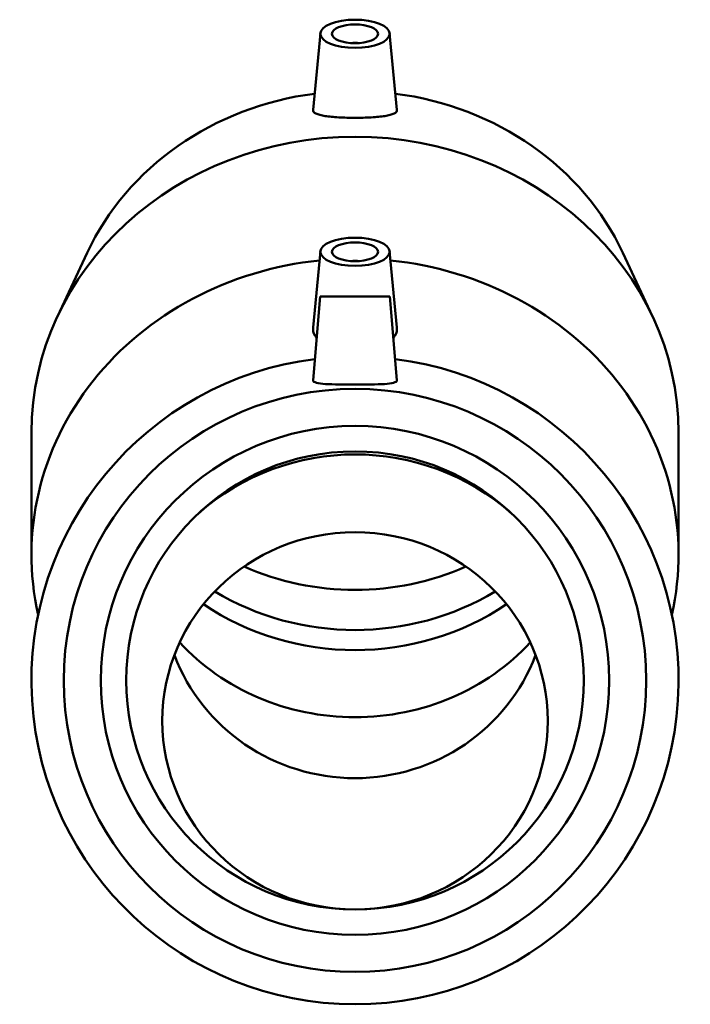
# Model space of a CAD drawing. Header units: millimetres. Extents: x -71 to 1567, y -786 to 1086.
# Tile 7 of 8: x 1146 to 1291, y 361 to 574. Entities that reach past the tile are written whole.
import ezdxf

# ---------------------------------------------------------------- set-up
doc = ezdxf.new("R2010")
doc.units = ezdxf.units.MM
doc.layers.add('Visible (ANSI)', color=7, linetype='Continuous', lineweight=50)

msp = doc.modelspace()

# ---------------------------------------------------------------- linework, layer by layer
at = {"layer": 'Visible (ANSI)'}
for p, q in [((1210.896, 570.584), (1209.309, 554.018)), ((1225.885, 570.584), (1227.473, 554.018)), ((1160.461, 523.152), (1154.025, 509.396)), ((1210.896, 523.468), (1209.32, 507.017)), ((1225.885, 523.468), (1227.462, 507.017)), ((1276.32, 523.152), (1282.757, 509.396)), ((1210.891, 513.713), (1209.307, 495.614)), ((1210.891, 513.713), (1225.891, 513.713)), ((1225.891, 513.713), (1227.474, 495.614)), ((1148.391, 457.904), (1148.391, 484.261)), ((1288.391, 457.904), (1288.391, 484.261))]:
    msp.add_line(p, q, dxfattribs=at)
for radius in [63, 55, 49.5]:
    msp.add_circle((1218.391, 430.713), radius, dxfattribs=at)
for centre, radius, start, end in [((1218.391, 430.713), 70, 97.12686, 82.87314), ((1218.391, 428.217), 51.344, 48.58525, 131.41475)]:
    msp.add_arc(centre, radius, start, end, dxfattribs=at)
for centre, major_axis, ratio in [((1218.391, 570.465), (7.5, 0), 0.4067366), ((1218.391, 570.465), (5, 0), 0.4067366), ((1218.391, 523.349), (7.5, 0), 0.4067366), ((1218.391, 523.349), (5, 0), 0.4067366), ((1218.391, 421.984), (41.682, 0), 0.9781476)]:
    msp.add_ellipse(centre, major_axis=major_axis, ratio=ratio, dxfattribs=at)
for centre, major_axis, ratio, start_param, end_param in [((1218.391, 567.724), (2, 0), 0.4067366, 1.1322677, 2.009325), ((1218.391, 500.53), (63, 0), 0.9135455, 1.7100675, 2.7376394), ((1218.391, 500.53), (63, 0), 0.9135455, 0.4039532, 1.4315251), ((1218.391, 484.261), (-70, 0), 0.9135455, 3.1415927, 6.2831853), ((1218.391, 457.904), (-70, 0), 0.9135455, 4.822413, 6.4876054), ((1218.391, 520.608), (-2, 0), 0.4067366, 4.2738603, 5.1509177), ((1218.391, 457.904), (70, 0), 0.9135455, 6.0787652, 7.7439577), ((1218.391, 500.53), (-55, 0), 0.9135455, 1.119295, 2.0222977), ((1218.391, 491.853), (-55, 0), 0.9135455, 0.986528, 2.1550647), ((1218.391, 487.515), (-55, 0), 0.9135455, 0.9323016, 2.209291), ((1218.391, 467.991), (-49.5, 0), 0.9135455, 0.6982455, 2.4433472), ((1218.391, 450.364), (-41.682, 0), 0.9781476, 0.3554762, 2.7861165)]:
    msp.add_ellipse(centre, major_axis=major_axis, ratio=ratio, start_param=start_param, end_param=end_param, dxfattribs=at)
for points, knots in [([(1209.309, 554.018), (1209.281, 553.728), (1209.493, 553.452), (1210.407, 552.998), (1211.11, 552.819), (1212.733, 552.562), (1213.753, 552.465), (1216.003, 552.341), (1217.233, 552.314), (1219.549, 552.314), (1220.778, 552.341), (1223.028, 552.465), (1224.049, 552.562), (1225.672, 552.819), (1226.375, 552.998), (1227.289, 553.452), (1227.501, 553.728), (1227.473, 554.018)], [2.6956944, 2.6956944, 2.6956944, 2.6956944, 3.0511236, 3.0511236, 3.4069833, 3.4069833, 3.7543078, 3.7543078, 4.1016323, 4.1016323, 4.4489568, 4.4489568, 4.7962814, 4.7962814, 5.1521411, 5.1521411, 5.5075702, 5.5075702, 5.5075702, 5.5075702]), ([(1210.105, 504.73), (1210.089, 504.749), (1210.073, 504.767), (1209.582, 505.347), (1209.336, 505.986), (1209.303, 506.744), (1209.307, 506.88), (1209.321, 507.017)], [2.34706099, 2.34706099, 2.34706099, 2.34706099, 2.35817715, 2.35817715, 2.69526391, 2.69526391, 2.76674622, 2.76674622, 2.76674622, 2.76674622]), ([(1227.473, 506.611), (1227.446, 505.986), (1227.199, 505.347), (1226.709, 504.767), (1226.693, 504.749), (1226.677, 504.73)], [0, 0, 0, 0, 0.33708676, 0.33708676, 0.34820292, 0.34820292, 0.34820292, 0.34820292]), ([(1227.473, 495.551), (1227.446, 495.359), (1227.199, 495.186), (1226.249, 494.925), (1225.546, 494.836), (1223.937, 494.721), (1222.924, 494.687), (1220.712, 494.648), (1219.513, 494.642), (1217.268, 494.642), (1216.069, 494.648), (1213.858, 494.687), (1212.845, 494.721), (1211.236, 494.836), (1210.532, 494.925), (1209.582, 495.186), (1209.336, 495.359), (1209.306, 495.572), (1209.306, 495.593), (1209.308, 495.614)], [0, 0, 0, 0, 0.3370868, 0.3370868, 0.6741735, 0.6741735, 1.0109027, 1.0109027, 1.347632, 1.347632, 1.6843612, 1.6843612, 2.0210904, 2.0210904, 2.3581772, 2.3581772, 2.6952639, 2.6952639, 2.731417, 2.731417, 2.731417, 2.731417])]:
    msp.add_open_spline(points, degree=3, knots=knots, dxfattribs=at)
for points in [[(1227.461, 507.017), (1227.474, 506.88), (1227.478, 506.744), (1227.473, 506.611)], [(1227.474, 495.614), (1227.476, 495.593), (1227.476, 495.572), (1227.473, 495.551)]]:
    msp.add_open_spline(points, degree=3, dxfattribs=at)

doc.saveas('drawing.dxf')
